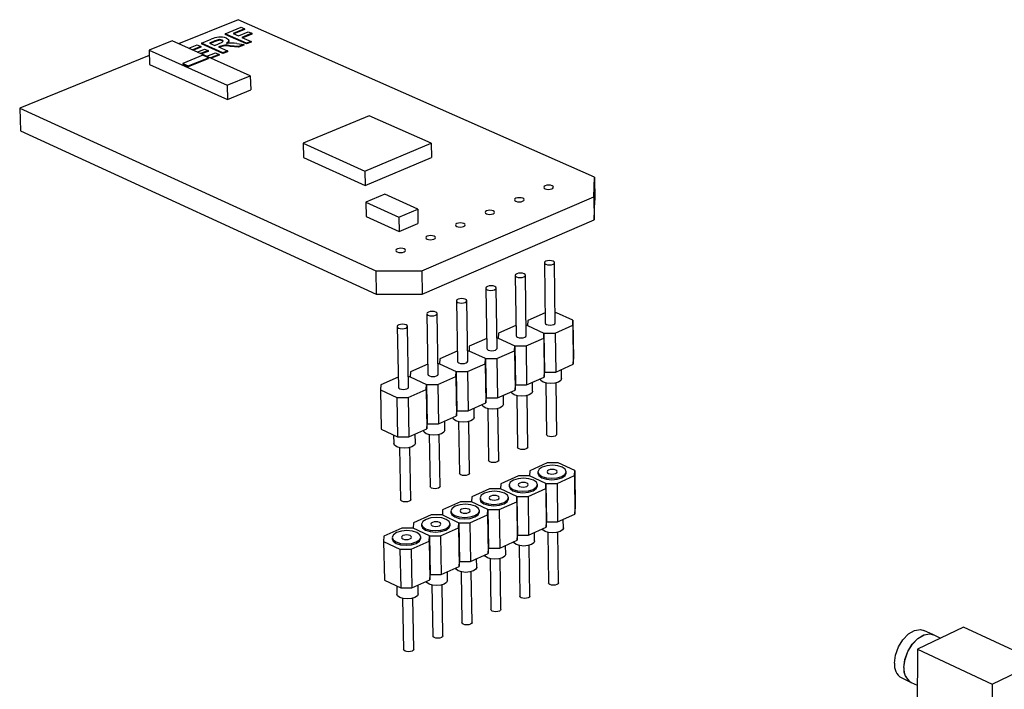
# Model space of a CAD drawing. Extents: x 73 to 209, y 44 to 152.
# Tile 8 of 13: x 90 to 148, y 112 to 152. Entities that reach past the tile are written whole.
import ezdxf

# ---------------------------------------------------------------- set-up
doc = ezdxf.new("R2010")
doc.units = 0
doc.layers.get('0').update_dxf_attribs({"linetype": 'CONTINUOUS'})

msp = doc.modelspace()

# ---------------------------------------------------------------- linework, layer by layer
at = {"color": 7, "linetype": 'CONTINUOUS'}
for p, q in [((102.622, 151.799), (99.116, 150.379)), ((123.662, 142.5), (102.622, 151.799)), ((101.853, 150.972), (102.797, 151.355)), ((103.008, 151.261), (102.332, 150.987)), ((103.01, 151.219), (102.382, 150.965)), ((102.642, 150.849), (103.229, 151.088)), ((102.797, 151.355), (103.008, 151.261)), ((103.008, 151.261), (103.01, 151.219)), ((103.229, 151.088), (103.442, 150.994)), ((98.739, 150.548), (97.372, 149.995)), ((103.346, 148.492), (98.739, 150.548)), ((100.46, 150.407), (101.045, 150.645)), ((101.168, 150.514), (100.94, 150.422)), ((101.169, 150.473), (100.99, 150.4)), ((101.168, 150.514), (101.169, 150.473)), ((101.385, 150.599), (101.386, 150.557)), ((101.681, 150.594), (101.683, 150.552)), ((101.853, 150.972), (101.854, 150.931)), ((103.126, 150.407), (101.853, 150.972)), ((103.127, 150.366), (101.854, 150.931)), ((102.085, 150.524), (102.084, 150.566)), ((102.332, 150.987), (102.642, 150.849)), ((103.442, 150.994), (102.854, 150.755)), ((102.854, 150.755), (103.393, 150.516)), ((103.443, 150.952), (102.904, 150.733)), ((103.393, 150.516), (103.126, 150.407)), ((103.395, 150.475), (103.127, 150.366)), ((103.393, 150.516), (103.395, 150.475)), ((103.442, 150.994), (103.443, 150.952)), ((97.372, 149.995), (101.978, 147.932)), ((97.372, 149.995), (97.399, 149.157)), ((99.723, 150.109), (100.21, 150.306)), ((100.422, 150.212), (99.935, 150.014)), ((100.423, 150.17), (99.984, 149.992)), ((100.21, 150.306), (100.422, 150.212)), ((100.212, 149.89), (100.645, 150.066)), ((100.422, 150.212), (100.423, 150.17)), ((100.857, 149.972), (100.424, 149.796)), ((101.733, 149.841), (100.46, 150.407)), ((100.46, 150.407), (100.461, 150.366)), ((101.734, 149.799), (100.461, 150.366)), ((100.858, 149.93), (100.474, 149.774)), ((100.645, 150.066), (100.857, 149.972)), ((100.857, 149.972), (100.858, 149.93)), ((100.94, 150.422), (101.25, 150.284)), ((101.25, 150.284), (101.466, 150.372)), ((101.522, 150.214), (101.462, 150.19)), ((101.462, 150.19), (102.001, 149.95)), ((101.524, 150.172), (101.512, 150.168)), ((101.522, 150.214), (101.524, 150.172)), ((102.001, 149.95), (101.733, 149.841)), ((102.003, 149.908), (101.734, 149.799)), ((102.001, 149.95), (102.003, 149.908)), ((102.653, 150.215), (102.165, 150.263)), ((102.165, 150.263), (102.167, 150.221)), ((102.654, 150.173), (102.167, 150.221)), ((102.545, 150.386), (102.966, 150.342)), ((102.966, 150.342), (102.653, 150.215)), ((102.653, 150.215), (102.654, 150.173)), ((102.967, 150.3), (102.654, 150.173)), ((102.966, 150.342), (102.967, 150.3)), ((103.126, 150.407), (103.127, 150.366)), ((97.382, 149.678), (89.739, 146.584)), ((100.543, 149.701), (99.358, 149.22)), ((99.688, 149.072), (100.872, 149.554)), ((99.689, 149.03), (100.873, 149.512)), ((100.872, 149.554), (100.543, 149.701)), ((100.783, 149.636), (101.288, 149.841)), ((100.872, 149.554), (100.873, 149.512)), ((101.5, 149.746), (100.996, 149.541)), ((101.502, 149.704), (101.045, 149.519)), ((101.288, 149.841), (101.5, 149.746)), ((101.5, 149.746), (101.502, 149.704)), ((101.733, 149.841), (101.734, 149.799)), ((97.399, 149.157), (102.002, 147.09)), ((99.358, 149.22), (99.688, 149.072)), ((99.358, 149.22), (99.36, 149.178)), ((99.36, 149.178), (99.689, 149.03)), ((99.688, 149.072), (99.689, 149.03)), ((101.978, 147.932), (103.346, 148.492)), ((103.346, 148.492), (103.369, 147.652)), ((101.978, 147.932), (102.002, 147.09)), ((102.002, 147.09), (103.369, 147.652)), ((89.739, 146.584), (110.751, 136.97)), ((89.739, 146.584), (89.791, 145.238)), ((110.364, 146.126), (106.459, 144.501)), ((114.016, 144.501), (110.364, 146.126)), ((89.791, 145.238), (110.78, 135.596)), ((106.459, 144.501), (110.109, 142.859)), ((106.459, 144.501), (106.48, 143.653)), ((110.109, 142.859), (114.016, 144.501)), ((114.016, 144.501), (114.032, 143.653)), ((106.48, 143.653), (110.128, 142.007)), ((110.128, 142.007), (114.032, 143.653)), ((110.109, 142.859), (110.128, 142.007)), ((123.62, 141.339), (123.662, 142.5)), ((123.662, 142.5), (123.676, 141.142)), ((111.274, 141.492), (110.168, 141.024)), ((113.222, 140.614), (111.274, 141.492)), ((113.456, 136.97), (123.62, 141.339)), ((123.62, 141.339), (123.634, 139.978)), ((110.168, 141.024), (110.186, 140.17)), ((110.168, 141.024), (112.115, 140.143)), ((112.115, 140.143), (113.222, 140.614)), ((113.222, 140.614), (113.238, 139.758)), ((123.634, 139.978), (123.676, 141.142)), ((110.186, 140.17), (112.132, 139.287)), ((112.115, 140.143), (112.132, 139.287)), ((112.132, 139.287), (113.238, 139.758)), ((113.481, 135.596), (123.634, 139.978)), ((120.698, 137.446), (120.743, 133.895)), ((121.342, 133.901), (121.299, 137.453)), ((110.751, 136.97), (113.456, 136.97)), ((110.751, 136.97), (110.78, 135.596)), ((113.456, 136.97), (113.481, 135.596)), ((118.976, 136.699), (119.026, 133.142)), ((119.626, 133.15), (119.578, 136.707)), ((117.245, 135.949), (117.301, 132.386)), ((117.903, 132.395), (117.849, 135.958)), ((110.78, 135.596), (113.481, 135.596)), ((115.507, 135.196), (115.569, 131.627)), ((116.172, 131.636), (116.112, 135.205)), ((113.762, 134.439), (113.828, 130.865)), ((114.432, 130.875), (114.368, 134.449)), ((120.735, 134.487), (119.713, 134.04)), ((121.411, 134.494), (121.334, 134.494)), ((122.384, 134.052), (121.411, 134.494)), ((112.008, 133.679), (112.08, 130.098)), ((112.686, 130.109), (112.615, 133.689)), ((119.017, 133.736), (117.994, 133.288)), ((119.699, 133.744), (119.618, 133.744)), ((119.713, 134.04), (119.699, 133.744)), ((119.699, 133.744), (120.672, 133.3)), ((121.335, 133.3), (122.373, 133.756)), ((122.373, 133.756), (122.384, 134.052)), ((122.373, 133.756), (122.399, 131.453)), ((122.384, 134.052), (122.41, 131.75)), ((117.994, 133.288), (117.979, 132.992)), ((120.659, 133.004), (120.672, 133.3)), ((120.672, 133.3), (120.701, 130.995)), ((120.672, 133.3), (121.335, 133.3)), ((121.335, 133.3), (121.363, 130.995)), ((116.268, 132.534), (116.251, 132.236)), ((117.292, 132.981), (116.268, 132.534)), ((117.979, 132.992), (117.894, 132.992)), ((117.979, 132.992), (118.952, 132.546)), ((118.937, 132.248), (118.952, 132.546)), ((118.952, 132.546), (118.984, 130.236)), ((118.952, 132.546), (119.616, 132.546)), ((119.616, 132.546), (120.659, 133.004)), ((119.616, 132.546), (119.647, 130.236)), ((120.659, 133.004), (120.688, 130.697)), ((115.558, 132.224), (114.534, 131.776)), ((116.251, 132.236), (116.162, 132.236)), ((117.224, 131.788), (116.251, 132.236)), ((117.889, 131.788), (118.937, 132.248)), ((118.937, 132.248), (118.97, 129.937)), ((113.817, 131.462), (112.792, 131.014)), ((114.515, 131.476), (114.422, 131.476)), ((114.534, 131.776), (114.515, 131.476)), ((114.515, 131.476), (115.488, 131.026)), ((116.155, 131.026), (117.208, 131.488)), ((117.208, 131.488), (117.224, 131.788)), ((117.208, 131.488), (117.244, 129.174)), ((117.224, 131.788), (117.26, 129.475)), ((117.224, 131.788), (117.889, 131.788)), ((117.889, 131.788), (117.924, 129.475)), ((121.363, 130.995), (122.399, 131.453)), ((122.399, 131.453), (122.41, 131.75)), ((112.771, 130.713), (112.674, 130.713)), ((112.792, 131.014), (112.771, 130.713)), ((112.771, 130.713), (113.744, 130.261)), ((114.413, 130.261), (115.47, 130.725)), ((115.47, 130.725), (115.488, 131.026)), ((115.47, 130.725), (115.51, 128.407)), ((115.488, 131.026), (115.528, 128.709)), ((115.488, 131.026), (116.155, 131.026)), ((116.155, 131.026), (116.194, 128.709)), ((120.688, 130.697), (120.701, 130.995)), ((120.701, 130.995), (121.363, 130.995)), ((121.713, 130.617), (121.706, 131.147)), ((111.042, 130.249), (111.02, 129.947)), ((112.068, 130.697), (111.042, 130.249)), ((113.725, 129.959), (113.744, 130.261)), ((113.744, 130.261), (114.413, 130.261)), ((113.744, 130.261), (113.788, 127.941)), ((114.413, 130.261), (114.455, 127.941)), ((118.97, 129.937), (118.984, 130.236)), ((118.984, 130.236), (119.647, 130.236)), ((119.647, 130.236), (120.688, 130.697)), ((120.003, 129.861), (119.996, 130.39)), ((120.787, 130.357), (120.826, 127.313)), ((121.421, 127.319), (121.384, 130.363)), ((111.02, 129.947), (111.992, 129.492)), ((111.02, 129.947), (111.069, 127.625)), ((112.663, 129.492), (113.725, 129.959)), ((113.725, 129.959), (113.768, 127.637)), ((117.924, 129.475), (118.97, 129.937)), ((118.285, 129.101), (118.277, 129.631)), ((119.076, 129.598), (119.119, 126.55)), ((119.716, 126.557), (119.674, 129.605)), ((111.992, 129.492), (112.039, 127.168)), ((111.992, 129.492), (112.663, 129.492)), ((112.663, 129.492), (112.708, 127.168)), ((116.194, 128.709), (117.244, 129.174)), ((117.244, 129.174), (117.26, 129.475)), ((117.26, 129.475), (117.924, 129.475)), ((114.455, 127.941), (115.51, 128.407)), ((115.51, 128.407), (115.528, 128.709)), ((115.528, 128.709), (116.194, 128.709)), ((116.56, 128.338), (116.551, 128.867)), ((117.357, 128.836), (117.404, 125.783)), ((118.002, 125.792), (117.956, 128.844)), ((113.768, 127.637), (113.788, 127.941)), ((113.788, 127.941), (114.455, 127.941)), ((114.827, 127.571), (114.817, 128.101)), ((115.629, 128.07), (115.682, 125.014)), ((116.281, 125.023), (116.231, 128.079)), ((111.069, 127.625), (112.039, 127.168)), ((111.801, 127.28), (111.812, 126.778)), ((112.708, 127.168), (113.768, 127.637)), ((113.086, 126.801), (113.075, 127.331)), ((113.895, 127.301), (113.952, 124.24)), ((114.552, 124.25), (114.497, 127.311)), ((112.039, 127.168), (112.708, 127.168)), ((112.152, 126.528), (112.214, 123.463)), ((112.816, 123.475), (112.756, 126.539)), ((120.863, 125.633), (119.833, 125.171)), ((121.518, 125.633), (120.863, 125.633)), ((122.484, 125.183), (121.518, 125.633)), ((119.833, 125.171), (119.819, 124.87)), ((120.315, 125.099), (120.316, 125.016)), ((121.987, 125.035), (121.987, 125.118)), ((122.472, 124.882), (122.484, 125.183)), ((122.484, 125.183), (122.509, 122.916)), ((118.127, 124.405), (118.112, 124.103)), ((119.162, 124.87), (118.127, 124.405)), ((118.61, 124.332), (118.611, 124.249)), ((119.819, 124.87), (119.162, 124.87)), ((120.785, 124.418), (119.819, 124.87)), ((120.287, 124.271), (120.285, 124.353)), ((120.772, 124.115), (120.785, 124.418)), ((120.785, 124.418), (120.813, 122.147)), ((120.785, 124.418), (121.442, 124.418)), ((121.442, 124.418), (122.472, 124.882)), ((121.442, 124.418), (121.47, 122.147)), ((122.472, 124.882), (122.498, 122.614)), ((117.454, 124.103), (116.415, 123.637)), ((118.112, 124.103), (117.454, 124.103)), ((119.078, 123.649), (118.112, 124.103)), ((119.737, 123.649), (120.772, 124.115)), ((120.772, 124.115), (120.801, 121.843)), ((115.738, 123.333), (114.694, 122.864)), ((116.398, 123.333), (115.738, 123.333)), ((116.415, 123.637), (116.398, 123.333)), ((117.364, 122.876), (116.398, 123.333)), ((116.898, 123.561), (116.899, 123.478)), ((118.024, 122.876), (119.064, 123.345)), ((118.578, 123.502), (118.577, 123.585)), ((119.064, 123.345), (119.078, 123.649)), ((119.064, 123.345), (119.096, 121.07)), ((119.078, 123.649), (119.11, 121.375)), ((119.078, 123.649), (119.737, 123.649)), ((119.737, 123.649), (119.768, 121.375)), ((114.694, 122.864), (114.676, 122.559)), ((115.177, 122.787), (115.179, 122.704)), ((116.862, 122.73), (116.86, 122.813)), ((117.348, 122.571), (117.364, 122.876)), ((117.364, 122.876), (117.399, 120.599)), ((117.364, 122.876), (118.024, 122.876)), ((118.024, 122.876), (118.058, 120.599)), ((121.47, 122.147), (122.498, 122.614)), ((122.498, 122.614), (122.509, 122.916)), ((112.966, 122.088), (112.946, 121.782)), ((114.015, 122.559), (112.966, 122.088)), ((113.449, 122.01), (113.451, 121.927)), ((114.676, 122.559), (114.015, 122.559)), ((114.676, 122.559), (115.641, 122.101)), ((115.138, 121.955), (115.136, 122.038)), ((115.624, 121.794), (115.641, 122.101)), ((115.641, 122.101), (115.681, 119.82)), ((115.641, 122.101), (116.303, 122.101)), ((116.303, 122.101), (117.348, 122.571)), ((116.303, 122.101), (116.341, 119.82)), ((117.348, 122.571), (117.383, 120.293)), ((120.801, 121.843), (120.813, 122.147)), ((120.813, 122.147), (121.47, 122.147)), ((121.817, 121.796), (121.811, 122.302)), ((112.283, 121.782), (111.23, 121.309)), ((112.946, 121.782), (112.283, 121.782)), ((113.911, 121.321), (112.946, 121.782)), ((114.575, 121.321), (115.624, 121.794)), ((115.624, 121.794), (115.663, 119.512)), ((119.768, 121.375), (120.801, 121.843)), ((120.12, 121.025), (120.114, 121.532)), ((120.899, 121.53), (120.937, 118.541)), ((121.527, 118.548), (121.491, 121.537)), ((111.23, 121.309), (111.209, 121.001)), ((111.209, 121.001), (112.174, 120.539)), ((111.209, 121.001), (111.257, 118.715)), ((111.714, 121.229), (111.715, 121.145)), ((112.839, 120.539), (113.892, 121.014)), ((113.406, 121.176), (113.404, 121.26)), ((113.892, 121.014), (113.911, 121.321)), ((113.892, 121.014), (113.935, 118.728)), ((113.911, 121.321), (113.954, 119.037)), ((113.911, 121.321), (114.575, 121.321)), ((114.575, 121.321), (114.616, 119.037)), ((118.058, 120.599), (119.096, 121.07)), ((119.096, 121.07), (119.11, 121.375)), ((119.11, 121.375), (119.768, 121.375)), ((112.174, 120.539), (112.22, 118.25)), ((112.174, 120.539), (112.839, 120.539)), ((112.839, 120.539), (112.884, 118.25)), ((116.341, 119.82), (117.383, 120.293)), ((117.383, 120.293), (117.399, 120.599)), ((117.399, 120.599), (118.058, 120.599)), ((118.416, 120.252), (118.409, 120.758)), ((119.201, 120.758), (119.243, 117.764)), ((119.835, 117.772), (119.794, 120.765)), ((115.663, 119.512), (115.681, 119.82)), ((115.681, 119.82), (116.341, 119.82)), ((116.704, 119.474), (116.696, 119.981)), ((117.495, 119.982), (117.542, 116.984)), ((118.135, 116.993), (118.09, 119.99)), ((114.616, 119.037), (115.663, 119.512)), ((114.985, 118.694), (114.976, 119.2)), ((115.781, 119.202), (115.833, 116.201)), ((116.428, 116.21), (116.378, 119.211)), ((111.257, 118.715), (112.22, 118.25)), ((112.884, 118.25), (113.935, 118.728)), ((113.935, 118.728), (113.954, 119.037)), ((113.954, 119.037), (114.616, 119.037)), ((111.984, 118.364), (111.993, 117.886)), ((112.22, 118.25), (112.884, 118.25)), ((113.258, 117.91), (113.248, 118.416)), ((114.06, 118.419), (114.116, 115.414)), ((114.712, 115.424), (114.658, 118.429)), ((112.331, 117.632), (112.392, 114.623)), ((112.989, 114.634), (112.93, 117.643)), ((145.416, 115.939), (142.703, 114.644)), ((143.646, 115.482), (143.092, 115.74)), ((149.83, 113.889), (145.416, 115.939)), ((144.057, 115.29), (143.651, 115.48)), ((142.703, 114.644), (142.681, 111.224)), ((142.703, 114.644), (147.117, 112.58)), ((147.117, 112.58), (149.83, 113.889)), ((141.779, 112.936), (142.332, 112.676)), ((142.337, 112.673), (142.689, 112.508)), ((147.117, 112.58), (147.081, 109.146))]:
    msp.add_line(p, q, dxfattribs=at)
for points in [[(101.385, 150.599), (101.262, 150.552), (101.168, 150.514)], [(101.386, 150.557), (101.263, 150.511), (101.169, 150.473)], [(101.466, 150.372), (101.691, 150.471), (101.731, 150.501), (101.744, 150.535), (101.726, 150.567), (101.681, 150.594)], [(101.745, 150.491), (101.746, 150.493), (101.727, 150.525), (101.683, 150.552)], [(101.938, 150.707), (102.054, 150.632), (102.081, 150.542), (102.032, 150.473), (101.939, 150.41)], [(102.076, 150.523), (102.082, 150.501), (102.033, 150.431), (101.94, 150.368)], [(120.739, 141.819), (120.83, 141.792), (120.938, 141.783), (121.046, 141.792), (121.139, 141.819), (121.202, 141.859), (121.226, 141.906), (121.206, 141.953), (121.147, 141.993), (121.056, 142.02), (120.949, 142.029), (120.84, 142.02), (120.747, 141.993), (120.684, 141.953), (120.661, 141.906), (120.68, 141.859), (120.739, 141.819)], [(119.01, 141.079), (119.101, 141.053), (119.209, 141.043), (119.318, 141.053), (119.411, 141.079), (119.474, 141.12), (119.498, 141.167), (119.479, 141.214), (119.419, 141.254), (119.329, 141.281), (119.221, 141.291), (119.112, 141.281), (119.019, 141.254), (118.956, 141.214), (118.932, 141.167), (118.951, 141.12), (119.01, 141.079)], [(117.273, 140.337), (117.364, 140.31), (117.472, 140.3), (117.581, 140.31), (117.675, 140.337), (117.738, 140.377), (117.762, 140.425), (117.743, 140.472), (117.684, 140.512), (117.593, 140.539), (117.485, 140.549), (117.376, 140.539), (117.283, 140.512), (117.219, 140.472), (117.195, 140.425), (117.214, 140.377), (117.273, 140.337)], [(115.941, 139.767), (115.85, 139.794), (115.742, 139.804), (115.632, 139.794), (115.539, 139.767), (115.474, 139.727), (115.45, 139.679), (115.469, 139.631), (115.528, 139.591), (115.619, 139.563), (115.727, 139.554), (115.836, 139.563), (115.93, 139.591), (115.994, 139.631), (116.019, 139.679), (116, 139.727), (115.941, 139.767)], [(114.19, 139.018), (114.099, 139.045), (113.99, 139.055), (113.881, 139.045), (113.786, 139.018), (113.722, 138.978), (113.697, 138.93), (113.716, 138.882), (113.775, 138.841), (113.865, 138.814), (113.974, 138.804), (114.084, 138.814), (114.178, 138.841), (114.243, 138.882), (114.267, 138.93), (114.249, 138.978), (114.19, 139.018)], [(112.43, 138.266), (112.34, 138.293), (112.231, 138.303), (112.121, 138.293), (112.026, 138.266), (111.961, 138.225), (111.936, 138.177), (111.955, 138.129), (112.014, 138.088), (112.104, 138.061), (112.213, 138.051), (112.323, 138.061), (112.418, 138.088), (112.483, 138.129), (112.508, 138.177), (112.489, 138.225), (112.43, 138.266)], [(121.207, 137.356), (121.274, 137.399), (121.299, 137.449), (121.278, 137.5), (121.215, 137.543), (121.119, 137.572), (121.004, 137.582), (120.889, 137.572), (120.79, 137.543), (120.723, 137.5), (120.698, 137.449), (120.719, 137.399), (120.782, 137.356), (120.878, 137.327), (120.993, 137.317), (121.108, 137.327), (121.207, 137.356)], [(119.485, 136.609), (119.552, 136.652), (119.578, 136.703), (119.557, 136.754), (119.494, 136.797), (119.398, 136.826), (119.283, 136.836), (119.168, 136.826), (119.069, 136.797), (119.001, 136.754), (118.976, 136.703), (118.996, 136.652), (119.059, 136.609), (119.155, 136.58), (119.27, 136.57), (119.386, 136.58), (119.485, 136.609)], [(117.755, 135.859), (117.823, 135.902), (117.849, 135.954), (117.829, 136.005), (117.766, 136.048), (117.669, 136.077), (117.554, 136.087), (117.438, 136.077), (117.339, 136.048), (117.271, 136.005), (117.246, 135.954), (117.266, 135.902), (117.329, 135.859), (117.425, 135.83), (117.54, 135.82), (117.656, 135.83), (117.755, 135.859)], [(116.018, 135.105), (116.086, 135.149), (116.112, 135.201), (116.092, 135.252), (116.029, 135.296), (115.933, 135.325), (115.818, 135.335), (115.702, 135.325), (115.602, 135.296), (115.534, 135.252), (115.508, 135.201), (115.527, 135.149), (115.59, 135.105), (115.687, 135.076), (115.802, 135.066), (115.918, 135.076), (116.018, 135.105)], [(114.273, 134.349), (114.341, 134.392), (114.368, 134.444), (114.348, 134.496), (114.285, 134.54), (114.189, 134.569), (114.073, 134.579), (113.957, 134.569), (113.857, 134.54), (113.788, 134.496), (113.762, 134.444), (113.781, 134.392), (113.844, 134.349), (113.941, 134.319), (114.056, 134.309), (114.173, 134.319), (114.273, 134.349)], [(112.52, 133.588), (112.588, 133.632), (112.615, 133.684), (112.596, 133.736), (112.533, 133.78), (112.436, 133.809), (112.321, 133.82), (112.204, 133.809), (112.103, 133.78), (112.034, 133.736), (112.008, 133.684), (112.027, 133.632), (112.09, 133.588), (112.186, 133.559), (112.302, 133.548), (112.419, 133.559), (112.52, 133.588)], [(120.743, 133.895), (120.763, 133.847), (120.826, 133.804), (120.922, 133.775), (121.036, 133.764), (121.151, 133.775), (121.25, 133.804)], [(121.25, 133.804), (121.317, 133.847), (121.342, 133.898), (121.342, 133.901)], [(119.026, 133.142), (119.046, 133.095), (119.109, 133.051), (119.205, 133.022), (119.319, 133.012), (119.435, 133.022), (119.534, 133.051)], [(119.534, 133.051), (119.601, 133.095), (119.626, 133.146), (119.626, 133.15)], [(117.301, 132.386), (117.321, 132.339), (117.384, 132.295), (117.48, 132.266), (117.595, 132.256), (117.71, 132.266), (117.81, 132.295)], [(117.81, 132.295), (117.877, 132.339), (117.903, 132.391), (117.903, 132.395)], [(115.569, 131.627), (115.589, 131.58), (115.651, 131.536), (115.747, 131.507), (115.862, 131.496), (115.978, 131.507), (116.078, 131.536)], [(116.078, 131.536), (116.146, 131.58), (116.171, 131.632), (116.172, 131.636)], [(113.828, 130.865), (113.848, 130.818), (113.911, 130.773), (114.007, 130.744), (114.122, 130.733), (114.238, 130.744), (114.338, 130.773)], [(114.338, 130.773), (114.406, 130.818), (114.432, 130.87), (114.432, 130.875)], [(121.713, 130.617), (121.713, 130.61), (121.66, 130.501), (121.52, 130.409), (121.313, 130.348), (121.071, 130.326), (120.831, 130.348), (120.629, 130.409), (120.496, 130.501), (120.454, 130.593)], [(112.08, 130.098), (112.099, 130.052), (112.162, 130.007), (112.258, 129.978), (112.373, 129.967), (112.49, 129.978), (112.59, 130.007)], [(112.59, 130.007), (112.659, 130.052), (112.685, 130.104), (112.686, 130.109)], [(120.003, 129.861), (120.003, 129.853), (119.95, 129.744), (119.808, 129.651), (119.601, 129.589), (119.358, 129.567), (119.117, 129.589), (118.915, 129.651), (118.783, 129.744), (118.741, 129.836)], [(118.285, 129.101), (118.285, 129.092), (118.231, 128.983), (118.089, 128.89), (117.881, 128.827), (117.637, 128.805), (117.396, 128.827), (117.194, 128.89), (117.062, 128.983), (117.02, 129.075)], [(116.56, 128.338), (116.56, 128.328), (116.505, 128.218), (116.363, 128.125), (116.153, 128.062), (115.909, 128.04), (115.668, 128.062), (115.466, 128.125), (115.334, 128.218), (115.292, 128.311)], [(114.827, 127.571), (114.826, 127.561), (114.771, 127.45), (114.628, 127.356), (114.418, 127.293), (114.173, 127.271), (113.931, 127.293), (113.729, 127.356), (113.597, 127.45), (113.556, 127.543)], [(121.421, 127.319), (121.421, 127.316), (121.396, 127.264), (121.33, 127.22), (121.232, 127.191), (121.118, 127.18), (121.004, 127.191), (120.909, 127.22), (120.846, 127.264), (120.826, 127.313)], [(113.086, 126.801), (113.085, 126.79), (113.03, 126.678), (112.885, 126.584), (112.674, 126.521), (112.429, 126.499), (112.187, 126.521), (111.984, 126.584), (111.853, 126.678), (111.812, 126.778)], [(119.716, 126.557), (119.716, 126.553), (119.69, 126.501), (119.624, 126.457), (119.526, 126.428), (119.411, 126.417), (119.297, 126.428), (119.202, 126.457), (119.139, 126.501), (119.119, 126.55)], [(118.002, 125.792), (118.002, 125.788), (117.977, 125.735), (117.91, 125.691), (117.811, 125.661), (117.696, 125.651), (117.582, 125.661), (117.487, 125.691), (117.424, 125.735), (117.404, 125.783)], [(121.731, 124.838), (121.917, 124.963), (121.986, 125.109), (121.929, 125.256), (121.752, 125.38), (121.485, 125.463), (121.167, 125.492), (120.846, 125.463), (120.572, 125.38), (120.385, 125.256), (120.315, 125.109), (120.373, 124.963), (120.548, 124.838), (120.816, 124.755), (121.135, 124.726), (121.456, 124.755), (121.731, 124.838)], [(116.281, 125.023), (116.281, 125.018), (116.255, 124.966), (116.188, 124.921), (116.089, 124.891), (115.974, 124.881), (115.86, 124.891), (115.764, 124.921), (115.702, 124.966), (115.682, 125.014)], [(120.316, 125.016), (120.374, 124.88), (120.549, 124.755), (120.817, 124.672), (121.136, 124.643), (121.457, 124.672), (121.732, 124.755)], [(121.357, 125.013), (121.423, 125.057), (121.448, 125.109), (121.427, 125.161), (121.365, 125.205), (121.27, 125.235), (121.157, 125.245), (121.042, 125.235), (120.945, 125.205), (120.879, 125.161), (120.854, 125.109), (120.874, 125.057), (120.937, 125.013), (121.032, 124.983), (121.145, 124.973), (121.259, 124.983), (121.357, 125.013)], [(121.732, 124.755), (121.918, 124.88), (121.987, 125.027), (121.987, 125.035)], [(120.028, 124.071), (120.215, 124.196), (120.285, 124.343), (120.228, 124.49), (120.052, 124.615), (119.785, 124.698), (119.466, 124.727), (119.144, 124.698), (118.869, 124.615), (118.681, 124.49), (118.61, 124.343), (118.667, 124.196), (118.843, 124.071), (119.111, 123.987), (119.43, 123.958), (119.752, 123.987), (120.028, 124.071)], [(119.654, 124.246), (119.721, 124.291), (119.746, 124.343), (119.725, 124.396), (119.663, 124.44), (119.568, 124.469), (119.454, 124.48), (119.34, 124.469), (119.242, 124.44), (119.175, 124.396), (119.15, 124.343), (119.17, 124.291), (119.233, 124.246), (119.328, 124.217), (119.442, 124.206), (119.556, 124.217), (119.654, 124.246)], [(114.552, 124.25), (114.552, 124.245), (114.526, 124.193), (114.458, 124.148), (114.359, 124.118), (114.244, 124.107), (114.129, 124.118), (114.034, 124.148), (113.971, 124.193), (113.952, 124.24)], [(118.317, 123.3), (118.505, 123.426), (118.577, 123.574), (118.52, 123.722), (118.344, 123.847), (118.076, 123.93), (117.757, 123.96), (117.435, 123.93), (117.158, 123.847), (116.97, 123.722), (116.898, 123.574), (116.954, 123.426), (117.129, 123.3), (117.397, 123.216), (117.717, 123.187), (118.04, 123.216), (118.317, 123.3)], [(118.611, 124.249), (118.668, 124.113), (118.844, 123.988), (119.112, 123.905), (119.431, 123.875), (119.753, 123.905), (120.029, 123.988)], [(120.029, 123.988), (120.216, 124.113), (120.286, 124.26), (120.287, 124.271)], [(112.816, 123.475), (112.816, 123.469), (112.789, 123.416), (112.721, 123.371), (112.621, 123.341), (112.505, 123.33), (112.391, 123.341), (112.295, 123.371), (112.233, 123.416), (112.214, 123.463)], [(116.599, 122.526), (116.788, 122.652), (116.86, 122.801), (116.804, 122.949), (116.629, 123.075), (116.361, 123.159), (116.041, 123.189), (115.717, 123.159), (115.44, 123.075), (115.25, 122.949), (115.178, 122.801), (115.233, 122.652), (115.408, 122.526), (115.677, 122.442), (115.997, 122.412), (116.321, 122.442), (116.599, 122.526)], [(116.899, 123.478), (116.955, 123.343), (117.131, 123.217), (117.399, 123.133), (117.719, 123.104), (118.042, 123.133), (118.318, 123.217)], [(117.943, 123.477), (118.01, 123.521), (118.036, 123.574), (118.016, 123.626), (117.953, 123.671), (117.858, 123.701), (117.744, 123.711), (117.63, 123.701), (117.531, 123.671), (117.464, 123.626), (117.439, 123.574), (117.459, 123.521), (117.521, 123.477), (117.616, 123.447), (117.73, 123.436), (117.845, 123.447), (117.943, 123.477)], [(118.318, 123.217), (118.507, 123.343), (118.578, 123.491), (118.578, 123.502)], [(115.179, 122.704), (115.235, 122.569), (115.41, 122.443), (115.678, 122.359), (115.998, 122.329), (116.322, 122.359), (116.6, 122.443)], [(116.225, 122.703), (116.292, 122.748), (116.318, 122.801), (116.298, 122.854), (116.236, 122.899), (116.14, 122.928), (116.027, 122.939), (115.912, 122.928), (115.813, 122.899), (115.746, 122.854), (115.72, 122.801), (115.74, 122.748), (115.802, 122.703), (115.897, 122.673), (116.011, 122.663), (116.126, 122.673), (116.225, 122.703)], [(116.6, 122.443), (116.789, 122.569), (116.861, 122.718), (116.862, 122.73)], [(114.873, 121.749), (115.063, 121.875), (115.136, 122.025), (115.081, 122.174), (114.905, 122.3), (114.637, 122.384), (114.317, 122.414), (113.993, 122.384), (113.714, 122.3), (113.523, 122.174), (113.45, 122.025), (113.504, 121.875), (113.679, 121.749), (113.948, 121.664), (114.269, 121.634), (114.594, 121.664), (114.873, 121.749)], [(114.499, 121.927), (114.567, 121.972), (114.593, 122.025), (114.573, 122.078), (114.511, 122.123), (114.415, 122.153), (114.301, 122.163), (114.186, 122.153), (114.087, 122.123), (114.019, 122.078), (113.993, 122.025), (114.013, 121.972), (114.075, 121.927), (114.17, 121.896), (114.284, 121.886), (114.4, 121.896), (114.499, 121.927)], [(113.139, 120.968), (113.33, 121.095), (113.404, 121.245), (113.349, 121.395), (113.174, 121.521), (112.906, 121.606), (112.585, 121.636), (112.26, 121.606), (111.98, 121.521), (111.789, 121.395), (111.714, 121.245), (111.768, 121.095), (111.943, 120.968), (112.211, 120.883), (112.533, 120.853), (112.859, 120.883), (113.139, 120.968)], [(113.451, 121.927), (113.506, 121.792), (113.681, 121.665), (113.949, 121.581), (114.271, 121.551), (114.595, 121.581), (114.874, 121.665)], [(114.874, 121.665), (115.064, 121.792), (115.137, 121.941), (115.138, 121.955)], [(121.817, 121.796), (121.817, 121.789), (121.765, 121.678), (121.626, 121.584), (121.42, 121.521), (121.18, 121.499), (120.942, 121.521), (120.741, 121.584), (120.61, 121.678), (120.574, 121.74)], [(111.715, 121.145), (111.77, 121.012), (111.944, 120.884), (112.213, 120.799), (112.535, 120.769), (112.86, 120.799), (113.14, 120.884)], [(112.765, 121.146), (112.833, 121.191), (112.859, 121.245), (112.84, 121.298), (112.778, 121.343), (112.682, 121.373), (112.568, 121.384), (112.453, 121.373), (112.353, 121.343), (112.285, 121.298), (112.259, 121.245), (112.278, 121.191), (112.34, 121.146), (112.435, 121.116), (112.55, 121.105), (112.665, 121.116), (112.765, 121.146)], [(113.14, 120.884), (113.332, 121.012), (113.406, 121.161), (113.406, 121.176)], [(120.12, 121.025), (120.12, 121.018), (120.068, 120.906), (119.928, 120.812), (119.721, 120.749), (119.481, 120.727), (119.242, 120.749), (119.041, 120.812), (118.91, 120.906), (118.874, 120.969)], [(118.416, 120.252), (118.416, 120.243), (118.363, 120.131), (118.222, 120.036), (118.015, 119.973), (117.774, 119.951), (117.534, 119.973), (117.334, 120.036), (117.203, 120.131), (117.167, 120.194)], [(116.704, 119.474), (116.704, 119.465), (116.65, 119.353), (116.509, 119.257), (116.301, 119.194), (116.059, 119.172), (115.819, 119.194), (115.619, 119.257), (115.488, 119.353), (115.452, 119.416)], [(114.985, 118.694), (114.985, 118.683), (114.93, 118.571), (114.788, 118.475), (114.579, 118.411), (114.336, 118.389), (114.096, 118.411), (113.896, 118.475), (113.765, 118.571), (113.73, 118.634)], [(121.527, 118.548), (121.527, 118.545), (121.503, 118.492), (121.437, 118.447), (121.34, 118.417), (121.226, 118.406), (121.114, 118.417), (121.019, 118.447), (120.957, 118.492), (120.937, 118.541)], [(113.258, 117.91), (113.257, 117.898), (113.202, 117.785), (113.059, 117.689), (112.85, 117.625), (112.606, 117.602), (112.366, 117.625), (112.165, 117.689), (112.034, 117.785), (111.993, 117.886)], [(119.835, 117.772), (119.835, 117.768), (119.81, 117.715), (119.744, 117.67), (119.646, 117.64), (119.533, 117.63), (119.42, 117.64), (119.325, 117.67), (119.263, 117.715), (119.243, 117.764)], [(118.135, 116.993), (118.135, 116.989), (118.11, 116.935), (118.043, 116.89), (117.945, 116.86), (117.831, 116.849), (117.718, 116.86), (117.624, 116.89), (117.562, 116.935), (117.542, 116.984)], [(116.428, 116.21), (116.427, 116.206), (116.402, 116.152), (116.335, 116.107), (116.237, 116.076), (116.122, 116.066), (116.009, 116.076), (115.914, 116.107), (115.852, 116.152), (115.833, 116.201)], [(141.353, 113.818), (141.414, 114.29), (141.587, 114.767), (141.852, 115.197), (142.18, 115.534), (142.536, 115.74), (142.882, 115.794), (143.092, 115.74)], [(114.712, 115.424), (114.712, 115.419), (114.686, 115.365), (114.619, 115.32), (114.521, 115.289), (114.406, 115.278), (114.292, 115.289), (114.197, 115.32), (114.136, 115.365), (114.116, 115.414)], [(141.906, 113.559), (141.967, 114.031), (142.14, 114.508), (142.405, 114.939), (142.734, 115.276), (143.09, 115.482), (143.435, 115.537), (143.646, 115.482)], [(141.911, 113.556), (141.973, 114.028), (142.145, 114.505), (142.41, 114.936), (142.739, 115.273), (143.095, 115.48), (143.441, 115.534), (143.651, 115.48)], [(112.989, 114.634), (112.989, 114.629), (112.963, 114.575), (112.895, 114.529), (112.797, 114.498), (112.682, 114.488), (112.568, 114.498), (112.473, 114.529), (112.411, 114.575), (112.392, 114.623)]]:
    msp.add_lwpolyline(points, dxfattribs=at)
for centre, radius, start, end in [((101.563, 149.656), 1.116, 70.38783, 117.64697), ((101.526, 150.198), 0.425, 68.60091, 109.38491), ((101.527, 150.156), 0.425, 68.59819, 109.38737), ((101.919, 149.244), 1.048, 76.4133, 112.26214), ((101.92, 149.203), 1.048, 76.41163, 112.26496), ((102.13, 147.636), 2.781, 81.41611, 93.93578), ((142.249, 113.707), 0.903, 172.89396, 238.66259), ((142.801, 113.446), 0.902, 172.84735, 238.63989), ((142.807, 113.444), 0.902, 172.84689, 238.63966)]:
    msp.add_arc(centre, radius, start, end, dxfattribs=at)

doc.saveas('drawing.dxf')
